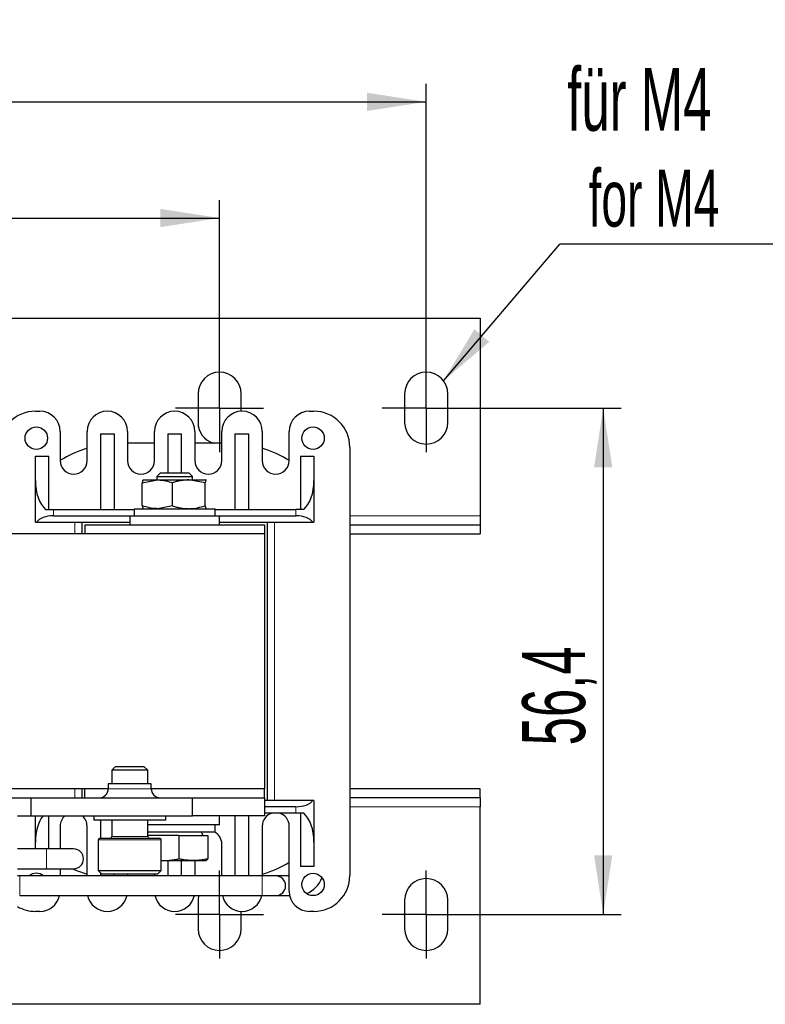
# Model space of a CAD drawing. Header units: millimetres. Extents: x 5 to 418, y 2 to 292.
# Tile 8 of 36: x 115 to 156, y 76 to 131. Entities that reach past the tile are written whole.
import ezdxf

# ---------------------------------------------------------------- set-up
doc = ezdxf.new("R2010")
doc.units = ezdxf.units.MM
doc.layers.add('SLD-0', color=7, linetype='Continuous')
doc.styles.add('SLDTEXTSTYLE0', font='TXT', dxfattribs={"width": 0.605})
doc.dimstyles.new('SLDDIMSTYLE0', dxfattribs={"dimtxt": 3.5, "dimasz": 3.302, "dimexe": 0, "dimexo": 0.0625, "dimgap": 0.875, "dimtad": 1, "dimlfac": 2, "dimrnd": 1e-09, "dimzin": 12, "dimdsep": 46, "dimtxsty": 'SLDTEXTSTYLE0', "dimsah": 1, "dimcen": 0.09, "dimadec": 0, "dimazin": 3, "dimtfac": 1, "dimtofl": 0, "dimtmove": 0, "dimatfit": 3, "dimfxl": 1, "dimfrac": 2, "dimtolj": 1, "dimtzin": 12, "dimarcsym": 0})
doc.dimstyles.new('SLDDIMSTYLE2', dxfattribs={"dimtxt": 3.5, "dimasz": 3.302, "dimexe": 0, "dimexo": 0.0625, "dimgap": 0.875, "dimtad": 1, "dimdec": 1, "dimlfac": 2, "dimrnd": 1e-09, "dimzin": 12, "dimdsep": 46, "dimtxsty": 'SLDTEXTSTYLE0', "dimsah": 1, "dimcen": 0.09, "dimadec": 0, "dimazin": 3, "dimtfac": 1, "dimtofl": 0, "dimtmove": 0, "dimatfit": 3, "dimfxl": 1, "dimfrac": 2, "dimtolj": 1, "dimtzin": 12, "dimarcsym": 0})
doc.dimstyles.new('SLDDIMSTYLE3', dxfattribs={"dimtxt": 0.18, "dimasz": 3.302, "dimexe": 0, "dimexo": 0.0625, "dimgap": 0, "dimtad": 0, "dimtih": 1, "dimtoh": 1, "dimdec": 0, "dimrnd": 1e-09, "dimzin": 0, "dimdsep": 46, "dimtxsty": 'Standard', "dimsah": 1, "dimcen": 0.09, "dimadec": 0, "dimazin": 0, "dimtfac": 3.302, "dimtdec": 0, "dimtofl": 0, "dimtmove": 0, "dimatfit": 3, "dimfxl": 1, "dimfrac": 2, "dimtolj": 1, "dimtzin": 0, "dimarcsym": 0})

# ---------------------------------------------------------------- blocks, each defined once
blk = doc.blocks.new('_D_4')
at = {"layer": 'SLD-0'}
for p, q in [((69.619, 110.323), (69.619, 127.578)), ((137.619, 110.323), (137.619, 127.578)), ((69.619, 126.578), (137.619, 126.578))]:
    blk.add_line(p, q, dxfattribs=at)
for points in [[(69.619, 126.578), (72.921, 126.07), (72.921, 127.086)], [(137.619, 126.578), (134.317, 127.086), (134.317, 126.07)]]:
    blk.add_solid(points, dxfattribs=at)
at = {"layer": 'SLD-0', "insert": (99.608, 131.09), "char_height": 3.5, "attachment_point": 1, "style": 'SLDTEXTSTYLE0'}
blk.add_mtext('136', dxfattribs=at)
blk = doc.blocks.new('_D_5')
at = {"layer": 'SLD-0'}
for p, q in [((81.119, 111.973), (81.119, 121.109)), ((126.119, 111.973), (126.119, 121.109)), ((81.119, 120.109), (126.119, 120.109))]:
    blk.add_line(p, q, dxfattribs=at)
for points in [[(81.119, 120.109), (84.421, 119.601), (84.421, 120.617)], [(126.119, 120.109), (122.817, 120.617), (122.817, 119.601)]]:
    blk.add_solid(points, dxfattribs=at)
at = {"layer": 'SLD-0', "insert": (100.945, 124.621), "char_height": 3.5, "attachment_point": 1, "style": 'SLDTEXTSTYLE0'}
blk.add_mtext('90', dxfattribs=at)
blk = doc.blocks.new('_D_6')
at = {"layer": 'SLD-0'}
for p, q in [((140.069, 109.523), (148.47, 109.523)), ((147.47, 109.523), (147.47, 81.323)), ((140.069, 81.323), (148.47, 81.323))]:
    blk.add_line(p, q, dxfattribs=at)
for points in [[(147.47, 109.523), (146.962, 106.221), (147.978, 106.221)], [(147.47, 81.323), (147.978, 84.625), (146.962, 84.625)]]:
    blk.add_solid(points, dxfattribs=at)
at = {"layer": 'SLD-0', "insert": (142.959, 90.744), "char_height": 3.5, "attachment_point": 1, "rotation": 90, "style": 'SLDTEXTSTYLE0'}
blk.add_mtext('56,4', dxfattribs=at)
blk = doc.blocks.new('SW_NOTE_0_2')
at = {"layer": 'SLD-0', "color": 0}
blk.add_line((14.31, 0), (0, 0), dxfattribs=at)
at = {"layer": 'SLD-0', "color": 0, "attachment_point": 1, "style": 'SLDTEXTSTYLE0'}
for s, insert, char_height in [('für M4', (0.42, 9.814), 3.5), ('for M4', (1.61, 4.149), 3.175)]:
    blk.add_mtext(s, dxfattribs=dict(at, insert=insert, char_height=char_height))
blk = doc.blocks.new('SW_CENTERMARKSYMBOL_2')
at = {"layer": 'SLD-0', "color": 0}
for p, q in [((0, 1.25), (0, 2.45)), ((0, 0), (0, 1.25)), ((-1.25, 0), (-2.45, 0)), ((0, 0), (-1.25, 0)), ((0, 0), (0, -1.25)), ((0, 0), (1.25, 0)), ((1.25, 0), (2.45, 0)), ((0, -1.25), (0, -2.45))]:
    blk.add_line(p, q, dxfattribs=at)
blk = doc.blocks.new('SW_CENTERMARKSYMBOL_3')
at = {"layer": 'SLD-0', "color": 0}
for p, q in [((0, 1.25), (0, 2.45)), ((0, 0), (0, 1.25)), ((-1.25, 0), (-2.45, 0)), ((0, 0), (-1.25, 0)), ((0, 0), (0, -1.25)), ((0, 0), (1.25, 0)), ((1.25, 0), (2.45, 0)), ((0, -1.25), (0, -2.45))]:
    blk.add_line(p, q, dxfattribs=at)
blk = doc.blocks.new('SW_CENTERMARKSYMBOL_4')
at = {"layer": 'SLD-0', "color": 0}
for p, q in [((0, 1.25), (0, 2.45)), ((0, 0), (0, 1.25)), ((-1.25, 0), (-2.45, 0)), ((0, 0), (-1.25, 0)), ((0, 0), (0, -1.25)), ((0, 0), (1.25, 0)), ((1.25, 0), (2.45, 0)), ((0, -1.25), (0, -2.45))]:
    blk.add_line(p, q, dxfattribs=at)
blk = doc.blocks.new('SW_CENTERMARKSYMBOL_5')
at = {"layer": 'SLD-0', "color": 0}
for p, q in [((0, 1.25), (0, 2.45)), ((0, 0), (0, 1.25)), ((-1.25, 0), (-2.45, 0)), ((0, 0), (-1.25, 0)), ((0, 0), (0, -1.25)), ((0, 0), (1.25, 0)), ((1.25, 0), (2.45, 0)), ((0, -1.25), (0, -2.45))]:
    blk.add_line(p, q, dxfattribs=at)

msp = doc.modelspace()

# ---------------------------------------------------------------- linework, layer by layer
at = {"color": 7, "linetype": 'Continuous', "lineweight": 25}
for p, q in [((66.6189, 114.5226), (140.6189, 114.5226)), ((140.6189, 114.5226), (140.6189, 103.5226)), ((124.9189, 110.3226), (124.9189, 108.7226)), ((127.3189, 109.3465), (127.3189, 110.3226)), ((136.4189, 110.3226), (136.4189, 108.7226)), ((138.8189, 108.7226), (138.8189, 110.3226)), ((115.8689, 109.3476), (116.1189, 109.3476)), ((131.1189, 109.3476), (131.3689, 109.3476)), ((117.2439, 108.2226), (117.2439, 106.5976)), ((118.7439, 106.5976), (118.7439, 108.2226)), ((119.4939, 108.0976), (119.4939, 103.8726)), ((119.4939, 108.0976), (120.2439, 108.0976)), ((120.2439, 108.0976), (120.2439, 103.8726)), ((120.9939, 108.2226), (120.9939, 106.5976)), ((122.4939, 106.5976), (122.4939, 108.2226)), ((123.2439, 108.0976), (123.9939, 108.0976)), ((123.2439, 108.0976), (123.2439, 105.9226)), ((123.9939, 105.9226), (123.9939, 108.0976)), ((124.7439, 108.2226), (124.7439, 106.5976)), ((126.2439, 106.5976), (126.2439, 108.2226)), ((126.9939, 103.8726), (126.9939, 108.0976)), ((126.9939, 108.0976), (127.7439, 108.0976)), ((127.7439, 103.8726), (127.7439, 108.0976)), ((128.4939, 108.2226), (128.4939, 106.5976)), ((129.9939, 106.5976), (129.9939, 108.2226)), ((122.4939, 107.5726), (120.9939, 107.5726)), ((126.2439, 107.5726), (124.7439, 107.5726)), ((133.3689, 107.3476), (133.3689, 83.4976)), ((115.8689, 105.4954), (115.8689, 106.8476)), ((115.8689, 106.8476), (116.6189, 106.8476)), ((116.6189, 103.8726), (116.6189, 106.8476)), ((130.6189, 106.8476), (130.6189, 103.8726)), ((130.6189, 106.8476), (131.3689, 106.8476)), ((131.3689, 106.8476), (131.3689, 105.4954)), ((122.8336, 105.9226), (122.6189, 105.7079)), ((122.8336, 105.9226), (122.9881, 105.9226)), ((122.9881, 105.9226), (124.4041, 105.9226)), ((124.6189, 105.7079), (124.4041, 105.9226)), ((115.8689, 103.1726), (115.8689, 105.4954)), ((121.8149, 105.3663), (122.6602, 105.5226)), ((121.8149, 104.0789), (121.8149, 105.3663)), ((121.8689, 105.5226), (121.8661, 105.521)), ((121.8716, 105.5226), (122.6602, 105.5226)), ((122.6189, 105.7079), (122.6189, 105.5226)), ((122.6189, 105.7079), (122.8157, 105.7079)), ((122.6602, 105.5226), (124.4074, 105.5226)), ((122.8157, 105.7079), (124.6189, 105.7079)), ((123.5055, 104.0789), (123.5055, 105.3663)), ((125.3094, 105.3663), (124.4074, 105.5226)), ((124.4074, 105.5226), (125.3661, 105.5226)), ((124.6189, 105.5226), (124.6189, 105.7079)), ((125.3094, 104.0789), (125.3094, 105.3663)), ((125.3716, 105.5192), (125.3661, 105.5226)), ((125.3716, 105.521), (125.3689, 105.5226)), ((131.3689, 105.4954), (131.3689, 103.1726)), ((116.433, 103.8726), (116.8689, 103.8726)), ((116.8689, 103.8726), (121.3689, 103.8726)), ((121.3689, 103.9226), (121.3689, 103.5226)), ((121.3689, 103.9226), (125.8689, 103.9226)), ((121.8661, 103.9242), (121.8689, 103.9226)), ((123.5055, 104.0789), (122.6602, 103.9226)), ((125.8689, 103.5226), (125.8689, 103.9226)), ((125.8689, 103.8726), (130.3689, 103.8726)), ((130.8048, 103.8726), (130.3689, 103.8726)), ((115.8689, 103.1726), (115.9321, 103.1726)), ((115.9321, 103.1726), (121.1189, 103.1726)), ((116.8689, 103.5226), (121.1189, 103.5226)), ((118.4689, 102.5226), (118.4689, 103.1726)), ((121.1189, 103.5226), (121.1189, 103.0226)), ((121.1189, 103.5226), (126.1189, 103.5226)), ((126.1189, 103.0226), (126.1189, 103.5226)), ((126.1189, 103.5226), (130.3689, 103.5226)), ((126.1189, 103.1726), (131.3056, 103.1726)), ((128.7689, 103.1726), (128.7689, 87.6726)), ((131.3056, 103.1726), (131.3689, 103.1726)), ((140.6189, 103.5226), (140.6189, 103.0226)), ((118.6189, 103.0226), (118.6189, 102.5226)), ((118.6189, 103.0226), (128.6189, 103.0226)), ((128.6189, 103.0226), (128.6189, 102.5226)), ((133.3689, 103.0226), (140.6189, 103.0226)), ((140.6189, 103.0226), (140.6189, 102.5226)), ((128.6189, 102.5226), (78.6189, 102.5226)), ((128.6189, 102.5226), (128.6189, 88.3226)), ((133.3689, 102.5226), (140.6189, 102.5226)), ((120.3336, 89.5726), (120.1189, 89.3579)), ((120.3336, 89.5726), (121.9041, 89.5726)), ((122.1189, 89.3579), (121.9041, 89.5726)), ((120.1189, 89.3579), (120.1189, 88.5976)), ((122.1189, 89.3579), (120.1189, 89.3579)), ((122.1189, 88.5976), (122.1189, 89.3579)), ((119.9239, 88.3226), (114.4939, 88.3226)), ((118.4689, 87.8226), (118.4689, 88.3226)), ((118.6189, 87.8226), (118.6189, 88.3226)), ((119.9239, 88.5976), (119.9239, 88.3226)), ((122.3139, 88.5976), (119.9239, 88.5976)), ((122.3139, 88.3226), (122.3139, 88.5976)), ((128.6189, 88.3226), (122.3139, 88.3226)), ((128.6189, 87.8226), (128.6189, 88.3226)), ((140.6189, 88.3226), (133.3689, 88.3226)), ((140.6189, 87.8226), (140.6189, 88.3226)), ((114.4939, 87.8226), (115.6189, 87.8226)), ((115.6189, 87.8226), (115.6189, 86.8226)), ((115.6189, 87.8226), (124.6189, 87.8226)), ((124.6189, 86.8226), (124.6189, 87.8226)), ((124.6189, 87.8226), (128.6189, 87.8226)), ((128.6189, 87.8226), (128.6189, 86.8226)), ((140.6189, 87.8226), (133.3689, 87.8226)), ((140.6189, 87.8226), (140.6189, 87.3226)), ((131.3056, 87.6726), (128.6189, 87.6726)), ((130.3689, 87.3226), (128.6189, 87.3226)), ((131.3689, 87.6726), (131.3056, 87.6726)), ((131.3689, 87.6726), (131.3689, 85.3499)), ((140.6189, 76.3226), (140.6189, 87.3226)), ((114.8689, 86.8226), (115.6189, 86.8226)), ((115.6189, 86.8226), (124.6189, 86.8226)), ((115.8689, 85.3499), (115.8689, 86.8226)), ((116.6189, 84.9726), (116.6189, 86.8226)), ((119.1189, 86.8226), (119.1189, 86.5726)), ((123.1189, 86.5726), (123.1189, 86.8226)), ((128.6189, 86.8226), (124.6189, 86.8226)), ((126.1189, 86.3226), (126.1189, 86.8226)), ((126.9939, 83.4726), (126.9939, 86.8226)), ((127.7439, 83.4726), (127.7439, 86.8226)), ((130.3689, 86.9726), (128.6189, 86.9726)), ((130.8048, 86.9726), (130.3689, 86.9726)), ((130.6189, 86.9726), (130.6189, 83.9976)), ((117.2439, 86.2476), (117.2439, 84.9726)), ((118.7439, 83.4726), (118.7439, 86.2476)), ((121.254, 86.5726), (119.1189, 86.5726)), ((119.4939, 86.5726), (119.4939, 85.5726)), ((120.1189, 86.5726), (120.1189, 85.6726)), ((123.1189, 86.5726), (121.254, 86.5726)), ((122.1189, 85.6726), (122.1189, 86.5726)), ((126.1189, 86.3226), (122.1189, 86.3226)), ((125.8689, 85.9226), (125.8689, 86.3226)), ((128.4939, 86.2476), (128.4939, 83.4726)), ((129.9939, 82.6226), (129.9939, 86.2476)), ((119.4689, 85.5726), (122.7689, 85.5726)), ((122.1489, 85.9226), (122.1189, 85.8707)), ((123.8498, 85.7226), (122.1189, 85.7226)), ((122.1489, 85.9226), (125.8689, 85.9226)), ((123.8498, 85.7226), (123.8498, 84.4212)), ((123.8498, 85.7226), (125.4729, 85.7226)), ((125.2044, 85.7226), (125.0889, 85.9226)), ((125.167, 85.9226), (125.1075, 85.8904)), ((125.4729, 85.7226), (125.4729, 84.4212)), ((115.8689, 84.9726), (115.8689, 85.3499)), ((119.3689, 85.4726), (119.3689, 83.7726)), ((122.8689, 83.7726), (122.8689, 85.4726)), ((126.2439, 83.4726), (126.2439, 85.2476)), ((131.3689, 85.3499), (131.3689, 83.9976)), ((116.4939, 84.9726), (114.8689, 84.9726)), ((117.9939, 84.9726), (116.4939, 84.9726)), ((122.8689, 84.3226), (122.9228, 84.3226)), ((122.9228, 84.3226), (124.6613, 84.3226)), ((123.2439, 84.3226), (123.2439, 83.4726)), ((123.9939, 83.4726), (123.9939, 84.3226)), ((124.6613, 84.3226), (125.3686, 84.3226)), ((124.7439, 84.3226), (124.7439, 83.4726)), ((125.3574, 84.3226), (125.4729, 84.4212)), ((131.3689, 83.9976), (130.6189, 83.9976)), ((114.8689, 83.8726), (116.4939, 83.8726)), ((114.9939, 83.4726), (114.8689, 83.4707)), ((128.4939, 83.4726), (114.9939, 83.4726)), ((116.4939, 83.8726), (117.9939, 83.8726)), ((117.2439, 83.8726), (117.2439, 83.4726)), ((119.3689, 83.7726), (119.5689, 83.5726)), ((119.3689, 83.7726), (122.8689, 83.7726)), ((119.4939, 83.6476), (119.4939, 83.4726)), ((122.6689, 83.5726), (119.5689, 83.5726)), ((120.2439, 83.5726), (120.2439, 83.4726)), ((120.9939, 83.5726), (120.9939, 83.4726)), ((122.4939, 83.4726), (122.4939, 83.5726)), ((122.6689, 83.5726), (122.8689, 83.7726)), ((129.2439, 83.4726), (128.4939, 83.4726)), ((129.9939, 83.4726), (129.2439, 83.4726)), ((114.9939, 82.3726), (128.4939, 82.3726)), ((124.9452, 82.3726), (124.9189, 82.1226)), ((128.4939, 82.3726), (129.2439, 82.3726)), ((129.2439, 82.3726), (129.9939, 82.3726)), ((124.9189, 82.1226), (124.9189, 80.5226)), ((136.4189, 82.1226), (136.4189, 80.5226)), ((138.8189, 80.5226), (138.8189, 82.1226)), ((116.1189, 81.4976), (115.8689, 81.4976)), ((127.3189, 80.5226), (127.3189, 81.4987)), ((131.3689, 81.4976), (131.1189, 81.4976)), ((140.6189, 76.3226), (66.6189, 76.3226))]:
    msp.add_line(p, q, dxfattribs=at)
at = {"color": 7, "linetype": 'Continuous', "lineweight": 18}
for p, q in [((116.8689, 103.5226), (116.8689, 103.8726)), ((130.3689, 103.5226), (130.3689, 103.8726)), ((118.0689, 103.1726), (118.0689, 102.5226)), ((129.1689, 87.6726), (129.1689, 103.1726)), ((133.3689, 103.5226), (140.6189, 103.5226)), ((118.0689, 88.3226), (118.0689, 87.8226)), ((122.3139, 88.3226), (119.9239, 88.3226)), ((130.3689, 87.3226), (130.3689, 86.9726)), ((140.6189, 87.3226), (133.3689, 87.3226)), ((120.1189, 85.6726), (122.1189, 85.6726)), ((122.8689, 85.4726), (119.3689, 85.4726)), ((116.4939, 83.8726), (116.4939, 84.9726)), ((114.9939, 82.3726), (114.9939, 83.4726)), ((128.4939, 82.3726), (128.4939, 83.4726))]:
    msp.add_line(p, q, dxfattribs=at)
at = {"color": 7, "linetype": 'Continuous', "lineweight": 25, "flags": 128}
msp.add_lwpolyline([(117.9303, 83.8726), (118.1623, 83.7712), (118.7439, 83.5619)], dxfattribs=at)
at = {"color": 7, "linetype": 'Continuous', "lineweight": 25}
for centre in [(115.9189, 107.8476), (131.3189, 107.8476), (131.3189, 82.9976)]:
    msp.add_circle(centre, 0.625, dxfattribs=at)
for centre, radius, start, end in [((126.1189, 110.3226), 1.2, 0, 180), ((137.6189, 110.3226), 1.2, 0, 180), ((115.8689, 107.3476), 2, 90, 180), ((116.1189, 108.2226), 1.125, 360, 90), ((119.8689, 108.2226), 1.125, 0, 180), ((123.6189, 108.2226), 1.125, 0, 180), ((127.3689, 108.2226), 1.125, 360, 180), ((131.1189, 108.2226), 1.125, 90, 180), ((131.3689, 107.3476), 2, 0, 90), ((126.1189, 108.7226), 1.2, 180, 253.40216), ((137.6189, 108.7226), 1.2, 180, 0), ((120.6689, 101.0226), 6.55, 107.09118, 121.66357), ((126.5689, 101.0226), 6.55, 58.33643, 72.90882), ((117.9939, 106.5976), 0.75, 180, 0), ((121.7439, 106.5976), 0.75, 180, 360), ((125.4939, 106.5976), 0.75, 180, 0), ((129.2439, 106.5976), 0.75, 180, 0), ((119.4239, 88.3226), 0.5, 270, 0), ((122.8139, 88.3226), 0.5, 180, 270), ((117.9939, 86.2476), 0.75, 129.94451, 180), ((117.9939, 86.2476), 0.75, 0, 50.05549), ((129.2439, 86.2476), 0.75, 104.83511, 180), ((129.2439, 86.2476), 0.75, 0, 75.16489), ((119.4689, 85.4726), 0.1, 90, 180), ((120.0189, 85.6726), 0.1, 270, 0), ((122.2189, 85.6726), 0.1, 180, 270), ((122.7689, 85.4726), 0.1, 0, 90), ((125.4939, 85.2476), 0.75, 0, 64.15807), ((117.9939, 84.4226), 0.55, 270, 90), ((126.5689, 89.8226), 6.55, 287.09118, 301.52703), ((115.9189, 82.9976), 0.625, 49.4642, 130.5358), ((129.2439, 82.9226), 0.55, 270, 90), ((130.3689, 83.9226), 1.55, 292.2812, 339.2466), ((131.3689, 83.4976), 2, 270, 0), ((137.6189, 82.1226), 1.2, 0, 180), ((116.1189, 82.6226), 1.125, 270, 347.16041), ((119.8689, 82.6226), 1.125, 192.83959, 347.16041), ((123.6189, 82.6226), 1.125, 192.83959, 347.16041), ((127.3689, 82.6226), 1.125, 192.83959, 347.16041), ((131.1189, 82.6226), 1.125, 180, 270), ((115.8689, 83.4976), 2, 240, 270), ((126.1189, 80.5226), 1.2, 180, 0), ((137.6189, 80.5226), 1.2, 180, 0)]:
    msp.add_arc(centre, radius, start, end, dxfattribs=at)
for centre, major_axis, ratio, start_param, end_param in [((116.8689, 105.4954), (0, 1.803), 0.5546218, 1.5707963, 2.6905658), ((130.3689, 105.4954), (0, 1.803), 0.5546218, 3.5926195, 4.712389), ((116.8689, 102.9842), (1, 0), 0.5384615, 1.5707963, 2.7840215), ((130.3689, 102.9842), (1, 0), 0.5384615, 0.3575711, 1.5707963), ((130.3689, 87.8611), (1, 0), 0.5384615, 4.712389, 5.9256142), ((116.8689, 85.3499), (0, 1.803), 0.5546218, 0.6149423, 1.5707963), ((130.3689, 85.3499), (0, 1.803), 0.5546218, 4.712389, 5.8321585)]:
    msp.add_ellipse(centre, major_axis=major_axis, ratio=ratio, start_param=start_param, end_param=end_param, dxfattribs=at)
for points, knots in [([(121.8716, 105.5226), (121.8696, 105.5222), (121.8655, 105.5215), (121.8577, 105.5137), (121.8482, 105.4963), (121.837, 105.4634), (121.8259, 105.4205), (121.8186, 105.3844), (121.8149, 105.3663)], [0, 0, 0, 0, 0.1064674, 0.2130713, 0.4082844, 0.604203, 0.8018825, 1, 1, 1, 1]), ([(122.6602, 105.5226), (122.6802, 105.5225), (122.9657, 105.5202), (123.2454, 105.4405), (123.5055, 105.3663)], [0, 0, 0, 0, 0.0701742, 1, 1, 1, 1]), ([(124.4074, 105.5226), (124.3861, 105.5224), (124.2946, 105.5217), (124.1327, 105.51), (123.9224, 105.4776), (123.7128, 105.43), (123.5746, 105.3876), (123.5055, 105.3663)], [0, 0, 0, 0, 0.070002, 0.2997719, 0.5308037, 0.7650117, 1, 1, 1, 1]), ([(125.3661, 105.5226), (125.362, 105.5212), (125.3428, 105.5143), (125.3241, 105.4315), (125.3094, 105.3663)], [0, 0, 0, 0, 0.213336, 1, 1, 1, 1]), ([(122.6602, 103.9226), (122.6402, 103.9228), (122.3547, 103.925), (122.075, 104.0048), (121.8149, 104.0789)], [0, 0, 0, 0, 0.0701742, 1, 1, 1, 1]), ([(121.8149, 104.0789), (121.8185, 104.0611), (121.8258, 104.0254), (121.8368, 103.9825), (121.848, 103.9493), (121.8576, 103.9316), (121.8655, 103.9238), (121.8696, 103.923), (121.8716, 103.9226)], [0, 0, 0, 0, 0.1955317, 0.3914426, 0.5888453, 0.7869285, 0.8933967, 1, 1, 1, 1]), ([(123.5055, 104.0789), (123.5783, 104.0566), (123.7241, 104.0118), (123.948, 103.9627), (124.1761, 103.929), (124.3302, 103.9248), (124.4074, 103.9226)], [0, 0, 0, 0, 0.2472686, 0.4953626, 0.746874, 1, 1, 1, 1]), ([(124.4074, 103.9226), (124.4288, 103.9228), (124.7334, 103.925), (125.0319, 104.0048), (125.3094, 104.0789)], [0, 0, 0, 0, 0.0701742, 1, 1, 1, 1]), ([(125.3094, 104.0789), (125.3241, 104.0138), (125.3428, 103.9309), (125.362, 103.9241), (125.3661, 103.9226)], [0, 0, 0, 0, 0.786664, 1, 1, 1, 1]), ([(122.9228, 84.3226), (123.0001, 84.3239), (123.1548, 84.3265), (123.3869, 84.347), (123.6189, 84.3778), (123.7728, 84.4067), (123.8498, 84.4212)], [0, 0, 0, 0, 0.2485818, 0.4978112, 0.7486961, 1, 1, 1, 1]), ([(124.6613, 84.3226), (124.456, 84.3337), (124.1837, 84.3483), (123.9157, 84.4068), (123.8498, 84.4212)], [0, 0, 0, 0, 0.754038, 1, 1, 1, 1]), ([(125.4729, 84.4212), (125.4645, 84.4193), (125.197, 84.3589), (124.9249, 84.3405), (124.6613, 84.3226)], [0, 0, 0, 0, 0.0311177, 1, 1, 1, 1])]:
    msp.add_open_spline(points, degree=3, knots=knots, dxfattribs=at)

# ---------------------------------------------------------------- block references
at = {"layer": 'SLD-0'}
for name, p in [('SW_NOTE_0_2', (145.0468, 118.6562)), ('SW_CENTERMARKSYMBOL_2', (126.1189, 109.5226)), ('SW_CENTERMARKSYMBOL_3', (137.6189, 109.5226)), ('SW_CENTERMARKSYMBOL_5', (126.1189, 81.3226)), ('SW_CENTERMARKSYMBOL_4', (137.6189, 81.3226))]:
    msp.add_blockref(name, p, dxfattribs=at)

# ---------------------------------------------------------------- dimensions: what is measured, and where the dimension line sits
for base, p1, p2, picture, middle in [((137.6189, 126.5785), (69.6189, 110.3226), (137.6189, 110.3226), '_D_4', (103.6189, 126.5785)), ((126.1189, 120.1094), (81.1189, 111.9726), (126.1189, 111.9726), '_D_5', (103.6189, 120.1094))]:
    dim = msp.add_linear_dim(base=base, p1=p1, p2=p2, dimstyle='SLDDIMSTYLE0', dxfattribs=at)
    dim.commit()
    dim.dimension.update_dxf_attribs({"geometry": picture, "text_midpoint": middle, "dimtype": 160})
dim = msp.add_linear_dim(base=(147.4703, 81.3226), p1=(140.0689, 109.5226), p2=(140.0689, 81.3226), angle=90, dimstyle='SLDDIMSTYLE2', dxfattribs=at)
dim.commit()
dim.dimension.update_dxf_attribs({"geometry": '_D_6', "text_midpoint": (147.4703, 95.4226), "dimtype": 160})

# ---------------------------------------------------------------- leaders
msp.add_leader([(138.5768, 111.0454), (145.0468, 118.6562)], dimstyle='SLDDIMSTYLE3', dxfattribs=at)

doc.saveas('drawing.dxf')
